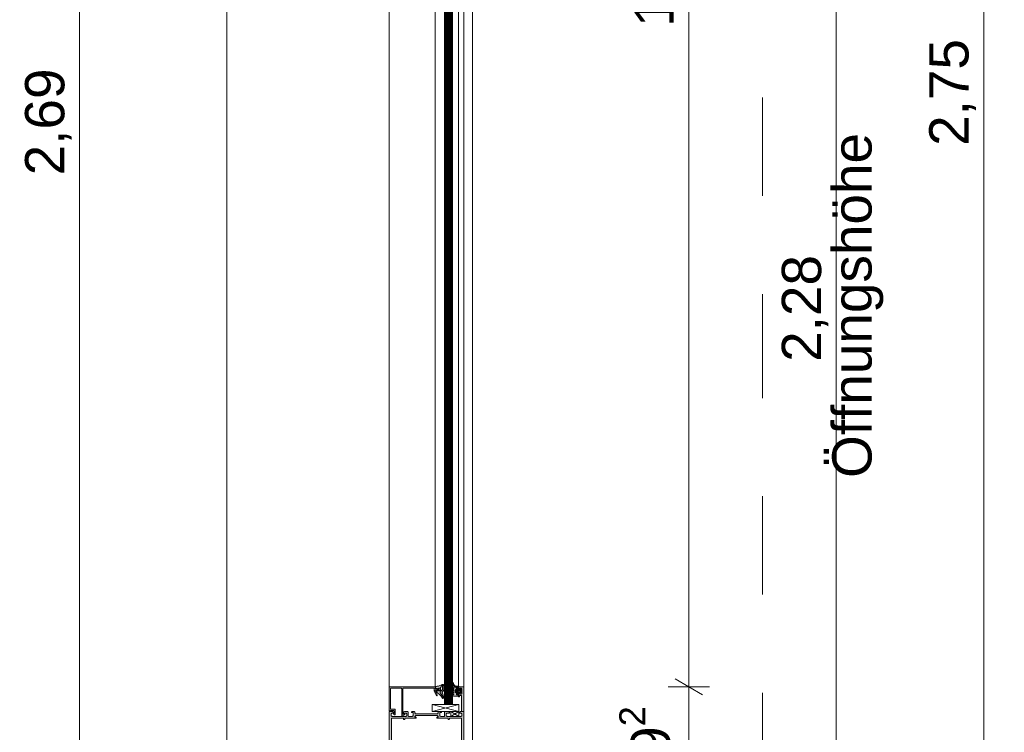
# Model space of a CAD drawing. Header units: metres. Extents: x -1.3 to 9.7, y -0.4 to 3.7.
# Tile 47 of 66: x 3.118 to 4.12, y 0.913 to 1.638. Entities that reach past the tile are written whole.
import ezdxf

# ---------------------------------------------------------------- set-up
doc = ezdxf.new("R2010")
doc.units = ezdxf.units.M
doc.header["$MEASUREMENT"] = 0
doc.linetypes.add('Strichlinie doppelt', pattern=[0.109361, 0.052917, -0.021167, 0.014111, -0.021167])
doc.linetypes.add('Wipeout_Contour', pattern=[1, 0, -1])
for name, color, linetype in [('152 - Bemaßung_ Beschriftung.Ausbau', 7, 'Continuous'), ('451 - Universal.Achsen Raster', 7, 'Continuous'), ('605 - Struktur.Wand Innen', 7, 'Continuous'), ('Neubau_301 - Elemente.Linie', 7, 'Continuous'), ('Neubau_302 - Elemente.Schraffur', 7, 'Continuous')]:
    doc.layers.add(name, color=color, linetype=linetype)
doc.styles.add('ERSTELLTER_STIL_1', font='txt')
doc.dimstyles.new('ERSTELLTER_STIL__5', dxfattribs={"dimtxt": 0.04, "dimasz": 0.02128, "dimexe": 0.18, "dimexo": 0.0625, "dimgap": 0, "dimtad": 1, "dimtih": 1, "dimtoh": 1, "dimzin": 0, "dimdsep": 46, "dimtxsty": 'ERSTELLTER_STIL_1', "dimblk": 'ARROWHEAD_2', "dimblk1": 'ARROWHEAD_2', "dimblk2": 'ARROWHEAD_2', "dimcen": 0.09, "dimse1": 1, "dimse2": 1, "dimclrd": 7, "dimclre": 7, "dimclrt": 7, "dimazin": 0, "dimtfac": 1, "dimtdec": 4, "dimtmove": 0, "dimatfit": 3, "dimfxl": 1, "dimtolj": 1, "dimtzin": 0, "dimarcsym": 0})
doc.dimstyles.new('ERSTELLTER_STIL__6', dxfattribs={"dimtxt": 0.04, "dimasz": 0.02128, "dimexe": 0.18, "dimexo": 0.0625, "dimgap": 0, "dimtad": 1, "dimzin": 0, "dimdsep": 46, "dimtxsty": 'ERSTELLTER_STIL_1', "dimblk": 'ARROWHEAD_2', "dimblk1": 'ARROWHEAD_2', "dimblk2": 'ARROWHEAD_2', "dimcen": 0.09, "dimse1": 1, "dimse2": 1, "dimclrd": 7, "dimclre": 7, "dimclrt": 7, "dimazin": 0, "dimtfac": 1, "dimtdec": 4, "dimtmove": 0, "dimatfit": 3, "dimfxl": 1, "dimtolj": 1, "dimtzin": 0, "dimarcsym": 0})

# ---------------------------------------------------------------- blocks, each defined once
blk = doc.blocks.new('*D25', base_point=(3.3241, -3.1619))
at = {"layer": '152 - Bemaßung_ Beschriftung.Ausbau', "color": 7, "linetype": 'Continuous', "lineweight": 5}
for p, q in [((3.3472, 0.0412), (3.331, 0.0132)), ((3.3391, 0.0062), (3.3391, 0.0482)), ((3.5022, 0.0412), (3.486, 0.0132)), ((3.4941, 0.0062), (3.4941, 0.0482)), ((3.3254, 0.0272), (3.3391, 0.0272)), ((3.3391, 0.0272), (3.4941, 0.0272)), ((3.4941, 0.0272), (3.5702, 0.0272))]:
    blk.add_line(p, q, dxfattribs=at)
at = {"layer": '152 - Bemaßung_ Beschriftung.Ausbau', "color": 7, "lineweight": 5, "insert": (3.3763, 0.0346), "char_height": 0.04, "attachment_point": 7, "style": 'ERSTELLTER_STIL_1'}
blk.add_mtext('\\A1;{\\pql;\\fArial|b0|i0|c0|p38;15\\fArial|b0|i0|c0|p38;\\A1{\\H.66x;\\S5^  ;}}', dxfattribs=at)
at = {"color": 254, "linetype": 'Wipeout_Contour', "lineweight": 0, "ltscale": 13.816777}
blk.add_wipeout([(3.3688, 0.0277), (3.4645, 0.0277), (3.4645, 0.0827), (3.3688, 0.0827)], dxfattribs=at).dxf.layer = '152 - Bemaßung_ Beschriftung.Ausbau'
blk = doc.blocks.new('ARROWHEAD_2')
at = {"color": 0, "linetype": 'Continuous', "lineweight": 0}
for p, q in [((-0.378, -0.655), (0.378, 0.655)), ((0, 0), (-1, 0))]:
    blk.add_line(p, q, dxfattribs=at)
blk = doc.blocks.new('*D26', base_point=(3.3241, -3.1619))
at = {"layer": '152 - Bemaßung_ Beschriftung.Ausbau', "color": 7, "linetype": 'Continuous', "lineweight": 5}
for p, q in [((3.5022, 0.0412), (3.486, 0.0132)), ((3.5621, 0.0132), (3.5782, 0.0412)), ((3.5702, 0.0062), (3.5702, 0.0482)), ((3.4941, 0.0272), (3.5702, 0.0272)), ((3.5702, 0.0272), (3.5791, 0.0272))]:
    blk.add_line(p, q, dxfattribs=at)
at = {"layer": '152 - Bemaßung_ Beschriftung.Ausbau', "color": 7, "lineweight": 5, "insert": (3.5069, 0.0348), "char_height": 0.04, "attachment_point": 7, "style": 'ERSTELLTER_STIL_1'}
blk.add_mtext('\\A1;{\\pql;\\fArial|b0|i0|c0|p38;7\\fArial|b0|i0|c0|p38;\\A1{\\H.66x;\\S6^  ;}}', dxfattribs=at)
at = {"color": 254, "linetype": 'Wipeout_Contour', "lineweight": 0, "ltscale": 14.273884}
blk.add_wipeout([(3.4994, 0.0277), (3.5648, 0.0277), (3.5648, 0.0827), (3.4994, 0.0827)], dxfattribs=at).dxf.layer = '152 - Bemaßung_ Beschriftung.Ausbau'
blk = doc.blocks.new('*D28', base_point=(3.3241, -3.1619))
at = {"layer": '152 - Bemaßung_ Beschriftung.Ausbau', "color": 7, "linetype": 'Continuous', "lineweight": 5}
for p, q in [((3.1931, 2.8851), (3.1651, 2.9012)), ((3.2001, 2.8931), (3.1581, 2.8931)), ((3.1791, 0.2031), (3.1791, 2.8931)), ((3.1651, 0.2112), (3.1931, 0.1951)), ((3.2001, 0.2031), (3.1581, 0.2031)), ((3.1791, 0.1894), (3.1791, 0.2031))]:
    blk.add_line(p, q, dxfattribs=at)
at = {"layer": '152 - Bemaßung_ Beschriftung.Ausbau', "color": 7, "lineweight": 5, "char_height": 0.04, "attachment_point": 7, "rotation": 90, "style": 'ERSTELLTER_STIL_1'}
for s, insert in [('\\A1;{\\pql;\\fArial|b0|i0|c0|p38;1}', (3.1711, 2.8547)), ('\\A1;{\\pql;\\fArial|b0|i0|c0|p38;2,69}', (3.1711, 1.4797))]:
    blk.add_mtext(s, dxfattribs=dict(at, insert=insert))
blk = doc.blocks.new('*D34', base_point=(3.3241, -3.1619))
at = {"layer": '152 - Bemaßung_ Beschriftung.Ausbau', "color": 7, "linetype": 'Continuous', "lineweight": 5}
for p, q in [((3.7851, 0.9672), (3.8131, 0.9511)), ((3.8201, 0.9591), (3.7781, 0.9591)), ((3.7991, 0.8671), (3.7991, 0.9591)), ((3.7851, 0.8752), (3.8131, 0.8591)), ((3.8201, 0.8671), (3.7781, 0.8671))]:
    blk.add_line(p, q, dxfattribs=at)
at = {"layer": '152 - Bemaßung_ Beschriftung.Ausbau', "color": 7, "lineweight": 5, "insert": (3.7917, 0.8879), "char_height": 0.04, "attachment_point": 7, "rotation": 90, "style": 'ERSTELLTER_STIL_1'}
blk.add_mtext('\\A1;{\\pql;\\fArial|b0|i0|c0|p38;9\\fArial|b0|i0|c0|p38;\\A1{\\H.66x;\\S2^  ;}}', dxfattribs=at)
blk = doc.blocks.new('*D35', base_point=(3.3241, -3.1619))
at = {"layer": '152 - Bemaßung_ Beschriftung.Ausbau', "color": 7, "linetype": 'Continuous', "lineweight": 5}
for p, q in [((3.7851, 2.4172), (3.8131, 2.4011)), ((3.8201, 2.4091), (3.7781, 2.4091)), ((3.7991, 0.9591), (3.7991, 2.4091)), ((3.7851, 0.9672), (3.8131, 0.9511)), ((3.8201, 0.9591), (3.7781, 0.9591))]:
    blk.add_line(p, q, dxfattribs=at)
at = {"layer": '152 - Bemaßung_ Beschriftung.Ausbau', "color": 7, "lineweight": 5, "insert": (3.7911, 1.6309), "char_height": 0.04, "attachment_point": 7, "rotation": 90, "style": 'ERSTELLTER_STIL_1'}
blk.add_mtext('\\A1;{\\pql;\\fArial|b0|i0|c0|p38;1,45}', dxfattribs=at)
blk = doc.blocks.new('*D41', base_point=(3.3241, -3.1619))
at = {"layer": '152 - Bemaßung_ Beschriftung.Ausbau', "color": 7, "linetype": 'Continuous', "lineweight": 5}
for p, q in [((3.9351, 2.4912), (3.9631, 2.4751)), ((3.9701, 2.4831), (3.9281, 2.4831)), ((3.9491, 0.2031), (3.9491, 2.4831)), ((3.9351, 0.2112), (3.9631, 0.1951)), ((3.9701, 0.2031), (3.9281, 0.2031)), ((3.9491, 0.1894), (3.9491, 0.2031))]:
    blk.add_line(p, q, dxfattribs=at)
at = {"layer": '152 - Bemaßung_ Beschriftung.Ausbau', "color": 7, "lineweight": 5, "char_height": 0.04, "attachment_point": 7, "rotation": 90, "style": 'ERSTELLTER_STIL_1'}
for s, insert in [('\\A1;{\\pql;\\fArial|b0|i0|c0|p38;Öffnungshöhe}', (3.9971, 1.1718)), ('\\A1;{\\pql;\\fArial|b0|i0|c0|p38;2,28}', (3.9411, 1.2899))]:
    blk.add_mtext(s, dxfattribs=dict(at, insert=insert))
blk = doc.blocks.new('*D45', base_point=(3.3241, -3.1619))
at = {"layer": '152 - Bemaßung_ Beschriftung.Ausbau', "color": 7, "linetype": 'Continuous', "lineweight": 5}
for p, q in [((4.0851, 2.9612), (4.1131, 2.9451)), ((4.1201, 2.9531), (4.0781, 2.9531)), ((4.0991, 0.2031), (4.0991, 2.9531)), ((4.0851, 0.2112), (4.1131, 0.1951)), ((4.1201, 0.2031), (4.0781, 0.2031)), ((4.0991, 0.1894), (4.0991, 0.2031))]:
    blk.add_line(p, q, dxfattribs=at)
at = {"color": 254, "linetype": 'Wipeout_Contour', "lineweight": 0, "ltscale": 20.153125}
blk.add_wipeout([(4.0986, 2.9072), (4.0986, 2.9525), (4.0436, 2.9525), (4.0436, 2.9072)], dxfattribs=at).dxf.layer = '152 - Bemaßung_ Beschriftung.Ausbau'
at = {"color": 254, "linetype": 'Wipeout_Contour', "lineweight": 0, "ltscale": 17.546357}
blk.add_wipeout([(4.0986, 1.5022), (4.0986, 1.6237), (4.0436, 1.6237), (4.0436, 1.5022)], dxfattribs=at).dxf.layer = '152 - Bemaßung_ Beschriftung.Ausbau'
at = {"layer": '152 - Bemaßung_ Beschriftung.Ausbau', "color": 7, "lineweight": 5, "char_height": 0.04, "attachment_point": 7, "rotation": 90, "style": 'ERSTELLTER_STIL_1'}
for s, insert in [('\\A1;{\\pql;\\fArial|b0|i0|c0|p38;1}', (4.0911, 2.9147)), ('\\A1;{\\pql;\\fArial|b0|i0|c0|p38;2,75}', (4.0911, 1.5097))]:
    blk.add_mtext(s, dxfattribs=dict(at, insert=insert))
blk = doc.blocks.new('*D48', base_point=(3.3241, -3.1619))
at = {"layer": '152 - Bemaßung_ Beschriftung.Ausbau', "color": 7, "linetype": 'Continuous', "lineweight": 5}
for p, q in [((3.3391, -0.0688), (3.3391, -0.0268)), ((3.5791, -0.0688), (3.5791, -0.0268)), ((3.3472, -0.0338), (3.331, -0.0618)), ((3.571, -0.0618), (3.5872, -0.0338)), ((3.3254, -0.0478), (3.3391, -0.0478)), ((3.3391, -0.0478), (3.5791, -0.0478)), ((3.5791, -0.0478), (3.5928, -0.0478))]:
    blk.add_line(p, q, dxfattribs=at)
at = {"color": 254, "linetype": 'Wipeout_Contour', "lineweight": 0, "ltscale": 13.984244}
blk.add_wipeout([(3.4213, -0.0473), (3.497, -0.0473), (3.497, 0.0077), (3.4213, 0.0077)], dxfattribs=at).dxf.layer = '152 - Bemaßung_ Beschriftung.Ausbau'
at = {"layer": '152 - Bemaßung_ Beschriftung.Ausbau', "color": 7, "lineweight": 5, "insert": (3.4288, -0.0398), "char_height": 0.04, "attachment_point": 7, "style": 'ERSTELLTER_STIL_1'}
blk.add_mtext('\\A1;{\\pql;\\fArial|b0|i0|c0|p38;24}', dxfattribs=at)

msp = doc.modelspace()

# ---------------------------------------------------------------- hatches: boundary and pattern name
at = {"layer": 'Neubau_302 - Elemente.Schraffur', "linetype": 'Continuous', "lineweight": 5}
for points in [[(3.5617, 0.9564), (3.5624, 0.9568, 0.267949), (3.5626, 0.9572), (3.5626, 0.9579, 0.348876), (3.5622, 0.9584, -0.342203), (3.5593, 0.962, 0.067527), (3.5591, 0.9629), (3.5589, 0.9631, 0.167643), (3.5588, 0.9629), (3.5588, 0.9602, 0.220225), (3.5599, 0.9579, -0.698129), (3.5596, 0.9572), (3.5592, 0.9572, 0.876979), (3.5591, 0.9565), (3.5597, 0.9562, -0.693412), (3.5598, 0.9555), (3.5591, 0.9552, 0.693412), (3.5591, 0.9545), (3.5597, 0.9542, -0.693412), (3.5598, 0.9535), (3.5591, 0.9532, 0.693412), (3.5591, 0.9525), (3.5597, 0.9522, -0.693412), (3.5598, 0.9515), (3.5591, 0.9512, 0.600573), (3.559, 0.9505), (3.56, 0.9498), (3.564, 0.9498, 0.414173), (3.5643, 0.9501), (3.5643, 0.9509), (3.5631, 0.9509, -0.414214), (3.5626, 0.9514), (3.5626, 0.9525, 0.267949), (3.5624, 0.9529), (3.5617, 0.9533, -0.267949), (3.5614, 0.9537), (3.5614, 0.956, -0.267949)], [(3.5423, 0.9553, 0.668201), (3.5431, 0.9556), (3.5431, 0.9566, 0.414577), (3.5426, 0.9571), (3.5416, 0.9571, -0.414577), (3.5411, 0.9576), (3.5411, 0.9586, 0.414395), (3.5406, 0.9591), (3.4946, 0.9591, 0.414516), (3.4941, 0.9586), (3.4941, 0.9346), (3.4956, 0.9346), (3.4956, 0.9351), (3.4986, 0.9351, -0.414515), (3.4991, 0.9346), (3.4991, 0.9324), (3.4987, 0.9315, 0.401246), (3.4987, 0.9313), (3.4997, 0.9307, 0.57735), (3.5004, 0.9311), (3.5004, 0.9354, 0.414516), (3.4994, 0.9364), (3.4961, 0.9364, -0.414516), (3.4956, 0.9369), (3.4956, 0.9572, -0.414513), (3.4961, 0.9577), (3.5064, 0.9577, -0.414515), (3.5069, 0.9572), (3.5069, 0.9301, 0.589288), (3.5077, 0.9297), (3.5099, 0.9308, 0.256951), (3.5101, 0.9312), (3.5101, 0.9317, 0.413047), (3.5099, 0.9319), (3.5094, 0.9319, 0.265753), (3.5093, 0.9318), (3.509, 0.9313, -0.268805), (3.5088, 0.9312), (3.5081, 0.9312, -0.493148), (3.5079, 0.9315), (3.5081, 0.9319), (3.5081, 0.9572, -0.414515), (3.5086, 0.9577), (3.5394, 0.9577, -0.414516), (3.5399, 0.9572), (3.5399, 0.9556, 0.114745), (3.5401, 0.9549), (3.5422, 0.9504, 0.99569), (3.5431, 0.9509), (3.5411, 0.9551, -0.872598), (3.5419, 0.9557)], [(3.5468, 0.9549, -0.072988), (3.5468, 0.9548), (3.5465, 0.9547, 0.291473), (3.5459, 0.9538), (3.5459, 0.9533, 0.183145), (3.5461, 0.953, -0.094485), (3.5493, 0.9475, 0.44113), (3.5499, 0.9484), (3.5483, 0.9527, 0.108152), (3.5482, 0.953, -0.390038), (3.5481, 0.9537), (3.5495, 0.9553, 0.153915), (3.5498, 0.9559), (3.5499, 0.958, 0.02182), (3.5499, 0.9581), (3.5499, 0.9604, 0.042739), (3.5499, 0.9606), (3.5485, 0.9605), (3.5485, 0.9582, -0.02182), (3.5485, 0.9581), (3.5484, 0.9567, -0.153915), (3.5481, 0.956)], [(3.5701, 0.9341), (3.5678, 0.9341), (3.5678, 0.95, 0.414214), (3.5673, 0.9505), (3.5663, 0.9505, 0.414214), (3.5658, 0.95), (3.5658, 0.9495, -0.414214), (3.5653, 0.949), (3.5651, 0.949, -0.414214), (3.5646, 0.9495), (3.5646, 0.9523, -0.414214), (3.5651, 0.9528), (3.5656, 0.9528), (3.5656, 0.9518), (3.5671, 0.9518, 0.414214), (3.5681, 0.9528), (3.5681, 0.9568, 0.414214), (3.5671, 0.9578), (3.5656, 0.9578), (3.5656, 0.9568), (3.5651, 0.9568, -0.414214), (3.5646, 0.9573), (3.5646, 0.9586, -0.414214), (3.5651, 0.9591), (3.5696, 0.9591, -0.414214), (3.5701, 0.9586)]]:
    msp.add_hatch(color=7, dxfattribs=at).paths.add_polyline_path(points)
h = msp.add_hatch(color=7, dxfattribs=at)
h.paths.add_polyline_path([(3.5676, 0.9557, 0.199004), (3.5675, 0.956), (3.5664, 0.9571, 0.765529), (3.5659, 0.9568, -0.463451), (3.5656, 0.9564), (3.5643, 0.9564, -1), (3.5643, 0.9574), (3.5643, 0.9594), (3.5651, 0.9594, 0.41421), (3.5647, 0.9598), (3.5617, 0.9601, -0.334543), (3.5599, 0.9617), (3.5596, 0.963, 0.643242), (3.5589, 0.9631), (3.5591, 0.9629, -0.067527), (3.5593, 0.962, 0.3416), (3.5622, 0.9584, -0.353497), (3.5626, 0.9579), (3.5626, 0.9572, -0.267949), (3.5624, 0.9568), (3.5617, 0.9564, 0.267949), (3.5614, 0.956), (3.5614, 0.9537, 0.267949), (3.5617, 0.9533), (3.5624, 0.9529, -0.267949), (3.5626, 0.9525), (3.5626, 0.9514, 0.414214), (3.5631, 0.9509), (3.5643, 0.9509), (3.5643, 0.9522, -0.999994), (3.5643, 0.9532), (3.5656, 0.9532, -0.414214), (3.5659, 0.9529), (3.5659, 0.9528, 0.668191), (3.5664, 0.9526), (3.5675, 0.9537, 0.199038), (3.5676, 0.954)])
h.paths.add_polyline_path([(3.5664, 0.9545, -0.414214), (3.5659, 0.954), (3.5648, 0.954, -0.414214), (3.5643, 0.9545), (3.5643, 0.9551, -0.414214), (3.5648, 0.9556), (3.5659, 0.9556, -0.414214), (3.5664, 0.9551)], flags=0)
h = msp.add_hatch(color=7, dxfattribs=at)
h.paths.add_polyline_path([(3.5499, 0.9606, 0.518668), (3.5481, 0.9615, -0.08742), (3.5431, 0.9597, 0.006167), (3.5417, 0.9594, 0.416404), (3.5414, 0.9591), (3.5417, 0.9577, 0.394989), (3.542, 0.9574), (3.5429, 0.9575, -0.45159), (3.5433, 0.9573), (3.5433, 0.9552, -0.315299), (3.5431, 0.9549), (3.5419, 0.9545, 0.631063), (3.5419, 0.954, -0.104624), (3.5485, 0.9478, 0.312127), (3.5493, 0.9475, 0.094485), (3.5461, 0.953, -0.183145), (3.5459, 0.9533), (3.5459, 0.9538, -0.291473), (3.5465, 0.9547), (3.5468, 0.9548, -0.548355), (3.5463, 0.9551), (3.5463, 0.9581, -0.170252), (3.5465, 0.9585, 0.021657), (3.5476, 0.9601, -0.228916), (3.5482, 0.9604)])
h.paths.add_polyline_path([(3.5457, 0.9562, -0.414214), (3.5447, 0.9552, -0.414214), (3.5442, 0.9557), (3.5442, 0.9574, -0.414214), (3.5447, 0.9579), (3.5452, 0.9579, -0.414214), (3.5457, 0.9574)], flags=0)
h = msp.add_hatch(color=7, dxfattribs=at)
h.paths.add_polyline_path([(3.5701, 0.8676, -0.414214), (3.5696, 0.8671), (3.5651, 0.8671, -0.414214), (3.5646, 0.8676), (3.5646, 0.8689, -0.414214), (3.5651, 0.8694), (3.5656, 0.8694), (3.5656, 0.8684), (3.5671, 0.8684, 0.414214), (3.5681, 0.8694), (3.5681, 0.8734, 0.414214), (3.5671, 0.8744), (3.5656, 0.8744), (3.5656, 0.8734), (3.5651, 0.8734, -0.414214), (3.5646, 0.8739), (3.5646, 0.8767, -0.414214), (3.5651, 0.8772), (3.5653, 0.8772, -0.414214), (3.5658, 0.8767), (3.5658, 0.8762, 0.414214), (3.5663, 0.8757), (3.5673, 0.8757, 0.414214), (3.5678, 0.8762), (3.5678, 0.8921), (3.5667, 0.8921), (3.5656, 0.8932), (3.5656, 0.8938), (3.5671, 0.8938, 0.414214), (3.5681, 0.8948), (3.5681, 0.8961, 0.414214), (3.5671, 0.8971), (3.5629, 0.8971, 0.4), (3.5619, 0.8971), (3.5611, 0.8971, 0.4), (3.5601, 0.8971), (3.5531, 0.8971, 0.414214), (3.5521, 0.8961), (3.5521, 0.8948, 0.414214), (3.5531, 0.8938), (3.5556, 0.8938), (3.5556, 0.8933, -0.414214), (3.5546, 0.8923), (3.5511, 0.8923, -0.414214), (3.5506, 0.8928), (3.5506, 0.8966, 0.414214), (3.5501, 0.8971), (3.5466, 0.8971, 0.414214), (3.5456, 0.8961), (3.5456, 0.8933), (3.5473, 0.8933), (3.5473, 0.8928, -0.414214), (3.5468, 0.8923), (3.5444, 0.8923, -0.414214), (3.5439, 0.8928), (3.5439, 0.8935, 0.414214), (3.5429, 0.8945), (3.5214, 0.8945, 0.414214), (3.5204, 0.8935), (3.5204, 0.8928, -0.414214), (3.5199, 0.8923), (3.5174, 0.8923, -0.414214), (3.5169, 0.8928), (3.5169, 0.8933), (3.5186, 0.8933), (3.5186, 0.8961, 0.414214), (3.5176, 0.8971), (3.5141, 0.8971, 0.414214), (3.5136, 0.8966), (3.5136, 0.8928, -0.414214), (3.5131, 0.8923), (3.5096, 0.8923, -0.414214), (3.5086, 0.8933), (3.5086, 0.8938), (3.5111, 0.8938, 0.414214), (3.5121, 0.8948), (3.5121, 0.8961, 0.414214), (3.5111, 0.8971), (3.5041, 0.8971, 0.4), (3.5031, 0.8971), (3.5023, 0.8971, 0.4), (3.5013, 0.8971), (3.4971, 0.8971, 0.414214), (3.4961, 0.8961), (3.4961, 0.8948, 0.414214), (3.4971, 0.8938), (3.4986, 0.8938), (3.4986, 0.8932), (3.4975, 0.8921), (3.4941, 0.8921), (3.4941, 0.9341), (3.4975, 0.9341), (3.4986, 0.933), (3.4986, 0.9324), (3.4971, 0.9324, 0.414214), (3.4961, 0.9314), (3.4961, 0.9301, 0.414214), (3.4971, 0.9291), (3.5013, 0.9291, 0.4), (3.5023, 0.9291), (3.5031, 0.9291, 0.4), (3.5041, 0.9291), (3.5111, 0.9291, 0.414214), (3.5121, 0.9301), (3.5121, 0.9314, 0.414214), (3.5111, 0.9324), (3.5086, 0.9324), (3.5086, 0.9329, -0.414214), (3.5096, 0.9339), (3.5131, 0.9339, -0.414214), (3.5136, 0.9334), (3.5136, 0.9296, 0.414214), (3.5141, 0.9291), (3.5176, 0.9291, 0.414214), (3.5186, 0.9301), (3.5186, 0.9329), (3.5169, 0.9329), (3.5169, 0.9334, -0.414214), (3.5174, 0.9339), (3.5199, 0.9339, -0.414214), (3.5204, 0.9334), (3.5204, 0.9327, 0.414214), (3.5214, 0.9317), (3.5429, 0.9317, 0.414214), (3.5439, 0.9327), (3.5439, 0.9334, -0.414214), (3.5444, 0.9339), (3.5468, 0.9339, -0.414214), (3.5473, 0.9334), (3.5473, 0.9329), (3.5456, 0.9329), (3.5456, 0.9301, 0.414214), (3.5466, 0.9291), (3.5501, 0.9291, 0.414214), (3.5506, 0.9296), (3.5506, 0.9334, -0.414214), (3.5511, 0.9339), (3.5546, 0.9339, -0.414214), (3.5556, 0.9329), (3.5556, 0.9324), (3.5531, 0.9324, 0.414214), (3.5521, 0.9314), (3.5521, 0.9301, 0.414214), (3.5531, 0.9291), (3.5601, 0.9291, 0.4), (3.5611, 0.9291), (3.5619, 0.9291, 0.4), (3.5629, 0.9291), (3.5671, 0.9291, 0.414214), (3.5681, 0.9301), (3.5681, 0.9314, 0.414214), (3.5671, 0.9324), (3.5656, 0.9324), (3.5656, 0.933), (3.5667, 0.9341), (3.5701, 0.9341)])
h.paths.add_polyline_path([(3.5678, 0.9268, 0.414214), (3.5673, 0.9273), (3.5559, 0.9273, 0.414214), (3.5554, 0.9268), (3.5554, 0.9263, -0.414214), (3.5549, 0.9258), (3.5547, 0.9258, -0.414214), (3.5542, 0.9263), (3.5542, 0.9268, 0.414214), (3.5537, 0.9273), (3.5431, 0.9273, -0.414214), (3.5426, 0.9278), (3.5426, 0.9283), (3.5439, 0.9283), (3.5439, 0.9289, 0.414214), (3.5429, 0.9299), (3.5214, 0.9299, 0.414214), (3.5204, 0.9289), (3.5204, 0.9283), (3.5217, 0.9283), (3.5217, 0.9278, -0.414214), (3.5212, 0.9273), (3.5105, 0.9273, 0.414214), (3.51, 0.9268), (3.51, 0.9263, -0.414214), (3.5095, 0.9258), (3.5093, 0.9258, -0.414214), (3.5088, 0.9263), (3.5088, 0.9268, 0.414214), (3.5083, 0.9273), (3.4969, 0.9273, 0.414214), (3.4964, 0.9268), (3.4964, 0.8994, 0.414214), (3.4969, 0.8989), (3.5083, 0.8989, 0.414214), (3.5088, 0.8994), (3.5088, 0.8999, -0.414214), (3.5093, 0.9004), (3.5095, 0.9004, -0.414214), (3.51, 0.8999), (3.51, 0.8994, 0.414214), (3.5105, 0.8989), (3.5212, 0.8989, -0.414214), (3.5217, 0.8984), (3.5217, 0.8979), (3.5204, 0.8979), (3.5204, 0.8973, 0.414214), (3.5214, 0.8963), (3.5429, 0.8963, 0.414214), (3.5439, 0.8973), (3.5439, 0.8979), (3.5426, 0.8979), (3.5426, 0.8984, -0.414214), (3.5431, 0.8989), (3.5537, 0.8989, 0.414214), (3.5542, 0.8994), (3.5542, 0.8999, -0.414214), (3.5547, 0.9004), (3.5549, 0.9004, -0.414214), (3.5554, 0.8999), (3.5554, 0.8994, 0.414214), (3.5559, 0.8989), (3.5673, 0.8989, 0.414214), (3.5678, 0.8994)], flags=0)

# ---------------------------------------------------------------- linework, layer by layer
at = {"layer": '451 - Universal.Achsen Raster', "color": 160, "linetype": 'Strichlinie doppelt', "lineweight": 9, "ltscale": 2, "true_color": 0x3232ff}
msp.add_line((3.8741, 3.3881), (3.8741, -0.1119), dxfattribs=at)
at = {"layer": '605 - Struktur.Wand Innen', "color": 7, "linetype": 'Continuous', "lineweight": 13}
msp.add_line((3.3291, 0.2031), (3.3291, 3.2131), dxfattribs=at)
at = {"layer": '605 - Struktur.Wand Innen', "color": 7, "linetype": 'Continuous', "lineweight": 9}
msp.add_line((3.5791, 0.2031), (3.5791, 2.4436), dxfattribs=at)
at = {"layer": 'Neubau_301 - Elemente.Linie', "color": 1, "linetype": 'Continuous', "lineweight": 5}
for p, q in [((3.5506, 0.9411), (3.5506, 2.4271)), ((3.5516, 2.4271), (3.5516, 0.9411)), ((3.5526, 2.4271), (3.5526, 0.9411)), ((3.5536, 2.4271), (3.5536, 0.9411)), ((3.5546, 2.4271), (3.5546, 0.9411)), ((3.5556, 2.4271), (3.5556, 0.9411)), ((3.5566, 2.4271), (3.5566, 0.9411)), ((3.5576, 2.4271), (3.5576, 0.9411)), ((3.5586, 2.4271), (3.5586, 0.9411)), ((3.4941, 2.4096), (3.4941, 0.9914)), ((3.5411, 2.4096), (3.5411, 0.9914)), ((3.5646, 2.4084), (3.5646, 0.9914)), ((3.5701, 2.4096), (3.5701, 0.9914)), ((3.4941, 0.9586), (3.4941, 0.9914)), ((3.5411, 0.9586), (3.5411, 0.9914)), ((3.5646, 0.9598), (3.5646, 0.9914)), ((3.5701, 0.9586), (3.5701, 0.9914)), ((3.5459, 0.9538), (3.5459, 0.9533)), ((3.5463, 0.9581), (3.5463, 0.9551)), ((3.5468, 0.9548), (3.5465, 0.9547)), ((3.5481, 0.956), (3.5468, 0.9549)), ((3.5481, 0.9537), (3.5495, 0.9553)), ((3.5499, 0.9606), (3.5482, 0.9604)), ((3.5499, 0.9484), (3.5483, 0.9527)), ((3.5485, 0.9581), (3.5484, 0.9567)), ((3.5485, 0.9581), (3.5484, 0.9567)), ((3.5499, 0.9606), (3.5485, 0.9605)), ((3.5485, 0.9605), (3.5485, 0.9582)), ((3.5485, 0.9605), (3.5485, 0.9582)), ((3.5498, 0.9559), (3.5499, 0.958)), ((3.5499, 0.9581), (3.5499, 0.9604)), ((3.5651, 0.9411), (3.5378, 0.9339)), ((3.5651, 0.9339), (3.5378, 0.9411)), ((3.5506, 0.9411), (3.5586, 0.9411)), ((3.557, 0.9291), (3.5651, 0.9339)), ((3.557, 0.9339), (3.5651, 0.9291))]:
    msp.add_line(p, q, dxfattribs=at)
for points in [[(3.5589, 0.9631, 0.167643), (3.5588, 0.9629), (3.5588, 0.9602, 0.220237), (3.5599, 0.9579, -0.698124), (3.5596, 0.9572), (3.5592, 0.9572, 0.87698), (3.5591, 0.9565), (3.5597, 0.9562, -0.767324), (3.5597, 0.9555), (3.5591, 0.9552, 0.767333), (3.5591, 0.9545), (3.5597, 0.9542, -0.767325), (3.5597, 0.9535), (3.5591, 0.9532, 0.767333), (3.5591, 0.9525), (3.5597, 0.9522, -0.767324), (3.5597, 0.9515), (3.5591, 0.9512, 0.668184), (3.559, 0.9505), (3.56, 0.9498), (3.564, 0.9498, 0.414214), (3.5643, 0.9501), (3.5643, 0.9509)], [(3.5643, 0.9509), (3.5631, 0.9509, -0.414214), (3.5626, 0.9514), (3.5626, 0.9525, 0.267949), (3.5624, 0.9529), (3.5617, 0.9533, -0.267949), (3.5614, 0.9537), (3.5614, 0.956, -0.267949), (3.5617, 0.9564), (3.5624, 0.9568, 0.267949), (3.5626, 0.9572), (3.5626, 0.9579, 0.353497), (3.5622, 0.9584, -0.3416), (3.5593, 0.962, 0.067527), (3.5591, 0.9629), (3.5589, 0.9631)]]:
    msp.add_lwpolyline(points, format="xyb", dxfattribs=at)
for points in [[(3.5647, 0.9598, -0.41421), (3.5651, 0.9594), (3.5643, 0.9594), (3.5643, 0.9574, 1), (3.5643, 0.9564), (3.5656, 0.9564, 0.414214), (3.5659, 0.9567), (3.5659, 0.9568, -0.667911), (3.5664, 0.9571), (3.5675, 0.956, -0.199004), (3.5676, 0.9557), (3.5676, 0.954, -0.199038), (3.5675, 0.9537), (3.5664, 0.9526, -0.667817), (3.5659, 0.9528), (3.5659, 0.9529, 0.414214), (3.5656, 0.9532), (3.5643, 0.9532, 1), (3.5643, 0.9522), (3.5643, 0.9509), (3.5631, 0.9509, -0.414214), (3.5626, 0.9514), (3.5626, 0.9525, 0.267949), (3.5624, 0.9529), (3.5617, 0.9533, -0.267949), (3.5614, 0.9537), (3.5614, 0.956, -0.267949), (3.5617, 0.9564), (3.5624, 0.9568, 0.267949), (3.5626, 0.9572), (3.5626, 0.9579, 0.353497), (3.5622, 0.9584, -0.3416), (3.5593, 0.962, 0.067527), (3.5591, 0.9629), (3.5589, 0.9631, -0.643242), (3.5596, 0.963), (3.5599, 0.9617, 0.334543), (3.5617, 0.9601)], [(3.5429, 0.9575), (3.542, 0.9574, -0.394989), (3.5417, 0.9577), (3.5414, 0.9591, -0.416404), (3.5417, 0.9594, -0.006167), (3.5431, 0.9597, 0.087272), (3.5481, 0.9615, -0.576624), (3.5499, 0.9604), (3.5499, 0.9581, -0.02182), (3.5499, 0.958), (3.5498, 0.9559, -0.153915), (3.5495, 0.9553), (3.5481, 0.9537, 0.390038), (3.5482, 0.953, -0.108152), (3.5483, 0.9527), (3.5499, 0.9484, -0.873532), (3.5485, 0.9478, 0.104624), (3.5419, 0.954, -0.631063), (3.5419, 0.9545), (3.5431, 0.9549, 0.315299), (3.5433, 0.9552), (3.5433, 0.9573, 0.45159)], [(3.5442, 0.9574, -0.414214), (3.5447, 0.9579), (3.5452, 0.9579, -0.414214), (3.5457, 0.9574), (3.5457, 0.9562, -0.414214), (3.5447, 0.9552, -0.414214), (3.5442, 0.9557)], [(3.5648, 0.9556, 0.414225), (3.5643, 0.9551), (3.5643, 0.9545, 0.414225), (3.5648, 0.954), (3.5659, 0.954, 0.414235), (3.5664, 0.9545), (3.5664, 0.9551, 0.414235), (3.5659, 0.9556)]]:
    msp.add_lwpolyline(points, format="xyb", close=True, dxfattribs=at)
at = {"layer": 'Neubau_301 - Elemente.Linie', "color": 1, "linetype": 'Continuous', "lineweight": 5, "flags": 128}
msp.add_lwpolyline([(3.5423, 0.9553, 0.668201), (3.5431, 0.9556), (3.5431, 0.9566, 0.414577), (3.5426, 0.9571), (3.5416, 0.9571, -0.414577), (3.5411, 0.9576), (3.5411, 0.9586, 0.414395), (3.5406, 0.9591), (3.4946, 0.9591, 0.414516), (3.4941, 0.9586), (3.4941, 0.9346), (3.4956, 0.9346), (3.4956, 0.9351), (3.4986, 0.9351, -0.414515), (3.4991, 0.9346), (3.4991, 0.9324), (3.4987, 0.9315, 0.401246), (3.4987, 0.9313), (3.4997, 0.9307, 0.57735), (3.5004, 0.9311), (3.5004, 0.9354, 0.414516), (3.4994, 0.9364), (3.4961, 0.9364, -0.414516), (3.4956, 0.9369), (3.4956, 0.9572, -0.414513), (3.4961, 0.9577), (3.5064, 0.9577, -0.414515), (3.5069, 0.9572), (3.5069, 0.9301, 0.589288), (3.5077, 0.9297), (3.5099, 0.9308, 0.256951), (3.5101, 0.9312), (3.5101, 0.9317, 0.413047), (3.5099, 0.9319), (3.5094, 0.9319, 0.265753), (3.5093, 0.9318), (3.509, 0.9313, -0.268805), (3.5088, 0.9312), (3.5081, 0.9312, -0.493148), (3.5079, 0.9315), (3.5081, 0.9319), (3.5081, 0.9572, -0.414515), (3.5086, 0.9577), (3.5394, 0.9577, -0.414516), (3.5399, 0.9572), (3.5399, 0.9556, 0.114745), (3.5401, 0.9549), (3.5422, 0.9504, 0.99569), (3.5431, 0.9509), (3.5411, 0.9551, -0.872598), (3.5419, 0.9557)], format="xyb", close=True, dxfattribs=at)
for points in [[(3.5667, 0.9341), (3.5678, 0.9341), (3.5678, 0.95, 0.414214), (3.5673, 0.9505), (3.5663, 0.9505, 0.414214), (3.5658, 0.95), (3.5658, 0.9495, -0.414214), (3.5653, 0.949), (3.5651, 0.949, -0.414214), (3.5646, 0.9495), (3.5646, 0.9523, -0.414214), (3.5651, 0.9528), (3.5656, 0.9528), (3.5656, 0.9518), (3.5671, 0.9518, 0.414214), (3.5681, 0.9528), (3.5681, 0.9568, 0.414214), (3.5671, 0.9578), (3.5656, 0.9578), (3.5656, 0.9568), (3.5651, 0.9568, -0.414214), (3.5646, 0.9573), (3.5646, 0.9586, -0.414214), (3.5651, 0.9591), (3.5696, 0.9591, -0.414214), (3.5701, 0.9586), (3.5701, 0.9341)], [(3.5701, 0.8676), (3.5701, 0.9341), (3.5667, 0.9341), (3.5656, 0.933), (3.5656, 0.9324), (3.5671, 0.9324, -0.414214), (3.5681, 0.9314), (3.5681, 0.9301, -0.414214), (3.5671, 0.9291), (3.5629, 0.9291, -0.4), (3.5619, 0.9291), (3.5611, 0.9291, -0.4), (3.5601, 0.9291), (3.5531, 0.9291, -0.414214), (3.5521, 0.9301), (3.5521, 0.9314, -0.414214), (3.5531, 0.9324), (3.5556, 0.9324), (3.5556, 0.9329, 0.414214), (3.5546, 0.9339), (3.5511, 0.9339, 0.414214), (3.5506, 0.9334), (3.5506, 0.9296, -0.414214), (3.5501, 0.9291), (3.5466, 0.9291, -0.414214), (3.5456, 0.9301), (3.5456, 0.9329), (3.5473, 0.9329), (3.5473, 0.9334, 0.414214), (3.5468, 0.9339), (3.5444, 0.9339, 0.414214), (3.5439, 0.9334), (3.5439, 0.9327, -0.414214), (3.5429, 0.9317), (3.5214, 0.9317, -0.414214), (3.5204, 0.9327), (3.5204, 0.9334, 0.414214), (3.5199, 0.9339), (3.5174, 0.9339, 0.414214), (3.5169, 0.9334), (3.5169, 0.9329), (3.5186, 0.9329), (3.5186, 0.9301, -0.414214), (3.5176, 0.9291), (3.5141, 0.9291, -0.414214), (3.5136, 0.9296), (3.5136, 0.9334, 0.414214), (3.5131, 0.9339), (3.5096, 0.9339, 0.414214), (3.5086, 0.9329), (3.5086, 0.9324), (3.5111, 0.9324, -0.414214), (3.5121, 0.9314), (3.5121, 0.9301, -0.414214), (3.5111, 0.9291), (3.5041, 0.9291, -0.4), (3.5031, 0.9291), (3.5023, 0.9291, -0.4), (3.5013, 0.9291), (3.4971, 0.9291, -0.414214), (3.4961, 0.9301), (3.4961, 0.9314, -0.414214), (3.4971, 0.9324), (3.4986, 0.9324), (3.4986, 0.933), (3.4975, 0.9341), (3.4941, 0.9341), (3.4941, 0.8921)], [(3.4964, 0.8994), (3.4964, 0.9268, -0.414214), (3.4969, 0.9273), (3.5083, 0.9273, -0.414214), (3.5088, 0.9268), (3.5088, 0.9263, 0.414214), (3.5093, 0.9258), (3.5095, 0.9258, 0.414214), (3.51, 0.9263), (3.51, 0.9268, -0.414214), (3.5105, 0.9273), (3.5212, 0.9273, 0.414214), (3.5217, 0.9278), (3.5217, 0.9283), (3.5204, 0.9283), (3.5204, 0.9289, -0.414214), (3.5214, 0.9299), (3.5429, 0.9299, -0.414214), (3.5439, 0.9289), (3.5439, 0.9283), (3.5426, 0.9283), (3.5426, 0.9278, 0.414214), (3.5431, 0.9273), (3.5537, 0.9273, -0.414214), (3.5542, 0.9268), (3.5542, 0.9263, 0.414214), (3.5547, 0.9258), (3.5549, 0.9258, 0.414214), (3.5554, 0.9263), (3.5554, 0.9268, -0.414214), (3.5559, 0.9273), (3.5673, 0.9273, -0.414214), (3.5678, 0.9268), (3.5678, 0.8994, -0.414214)]]:
    msp.add_lwpolyline(points, format="xyb", dxfattribs=at)
msp.add_lwpolyline([(3.4941, 0.9341), (3.4975, 0.9341)], dxfattribs=at)
at = {"layer": 'Neubau_301 - Elemente.Linie', "color": 1, "linetype": 'Continuous', "lineweight": 5}
for points in [[(3.5378, 0.9339), (3.5651, 0.9339), (3.5651, 0.9411), (3.5378, 0.9411)], [(3.557, 0.9291), (3.5651, 0.9291), (3.5651, 0.9339), (3.557, 0.9339)]]:
    msp.add_lwpolyline(points, close=True, dxfattribs=at)
for centre, radius, start, end in [((3.5469, 0.9538), 0.001, 115, 180), ((3.5464, 0.9533), 0.0005, 180, 221.5136), ((3.5464, 0.9533), 0.0005, 180, 221.5136), ((3.5332, 0.9416), 0.0172, 19.9233, 41.5136), ((3.5332, 0.9416), 0.0172, 19.9233, 41.5136), ((3.5469, 0.9581), 0.0006, 143.4603, 180), ((3.5466, 0.9551), 0.0003, 180, 311.6515), ((3.5286, 0.9722), 0.0225, 322.3779, 327.4638), ((3.5483, 0.9596), 0.0008, 96.7983, 148.3733), ((3.5485, 0.9533), 0.0005, 139.1398, 224.3705), ((3.5472, 0.9568), 0.0012, 320.1249, 355.1249), ((3.5472, 0.9568), 0.0012, 320.1249, 355.1249), ((3.5476, 0.9524), 0.0008, 19.6799, 44.3705), ((3.5473, 0.9582), 0.0012, 355.1249, 0.1249), ((3.5473, 0.9582), 0.0012, 355.1249, 0.1249), ((3.5486, 0.956), 0.0012, 320.1249, 355.1249), ((3.5487, 0.9604), 0.0012, 0.1249, 9.9141), ((3.5487, 0.9581), 0.0012, 355.1249, 0.1249), ((3.5492, 0.9482), 0.00075, 298.8617, 19.6799)]:
    msp.add_arc(centre, radius, start, end, dxfattribs=at)

# ---------------------------------------------------------------- next in the draw order: dimensions: what is measured, and where the dimension line sits
at = {"layer": '152 - Bemaßung_ Beschriftung.Ausbau', "color": 7, "linetype": 'Continuous', "lineweight": 5}
dim = msp.add_linear_dim(base=(3.4941307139, 0.0272124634), p1=(3.3391307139, 2.9031386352), p2=(3.4941307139, 2.9031386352), dimstyle='ERSTELLTER_STIL__5', dxfattribs=at)
dim.commit()
dim.dimension.update_dxf_attribs({"geometry": '*D25', "text_midpoint": (3.4607772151, 0.0552124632), "dimtype": 160})

# ---------------------------------------------------------------- next in the draw order: dimensions: what is measured, and where the dimension line sits
dim = msp.add_linear_dim(base=(3.1791, 2.8931), p1=(3.3291, 0.2031), p2=(3.3291, 2.8931), angle=90, dimstyle='ERSTELLTER_STIL__6', dxfattribs=at)
dim.commit()
dim.dimension.update_dxf_attribs({"geometry": '*D28', "text_midpoint": (3.1511, 1.5317), "dimtype": 160, "text_rotation": 90})
dim = msp.add_linear_dim(base=(3.5702, 0.0272), p1=(3.4941, 2.9031), p2=(3.5702, 0.2111), dimstyle='ERSTELLTER_STIL__5', dxfattribs=at)
dim.commit()
dim.dimension.update_dxf_attribs({"geometry": '*D26', "text_midpoint": (3.5762, 0.0552), "dimtype": 160})

# ---------------------------------------------------------------- next in the draw order: dimensions: what is measured, and where the dimension line sits
dim = msp.add_linear_dim(base=(3.9491, 2.4831), p1=(3.9791, 0.2031), p2=(3.4963, 2.4831), angle=90, text='<MeasuredValue>^MÖffnungshöhe', dimstyle='ERSTELLTER_STIL__6', dxfattribs=at)
dim.commit()
dim.dimension.update_dxf_attribs({"geometry": '*D41', "text_midpoint": (3.9771, 1.4013), "dimtype": 160, "text_rotation": 90})
for base, p1, p2, picture, middle in [((3.7991, 2.4091), (3.5353, 0.9591), (3.5225, 2.4091), '*D35', (3.7711, 1.6829)), ((3.7991, 0.9591), (3.5263, 0.8671), (3.5353, 0.9591), '*D34', (3.7711, 0.9572))]:
    dim = msp.add_linear_dim(base=base, p1=p1, p2=p2, angle=90, dimstyle='ERSTELLTER_STIL__6', dxfattribs=at)
    dim.commit()
    dim.dimension.update_dxf_attribs({"geometry": picture, "text_midpoint": middle, "dimtype": 160, "text_rotation": 90})

# ---------------------------------------------------------------- next in the draw order: dimensions: what is measured, and where the dimension line sits
dim = msp.add_linear_dim(base=(4.0991, 2.9531), p1=(3.9791, 0.2031), p2=(3.7141, 2.9531), angle=90, dimstyle='ERSTELLTER_STIL__6', dxfattribs=at)
dim.commit()
dim.dimension.update_dxf_attribs({"geometry": '*D45', "text_midpoint": (4.0711, 1.5617), "dimtype": 160, "text_rotation": 90})
dim = msp.add_linear_dim(base=(3.5791, -0.0478), p1=(3.3391, 2.9031), p2=(3.5791, 0.2031), dimstyle='ERSTELLTER_STIL__5', dxfattribs=at)
dim.commit()
dim.dimension.update_dxf_attribs({"geometry": '*D48', "text_midpoint": (3.4593, -0.0198), "dimtype": 160})

doc.saveas('drawing.dxf')
